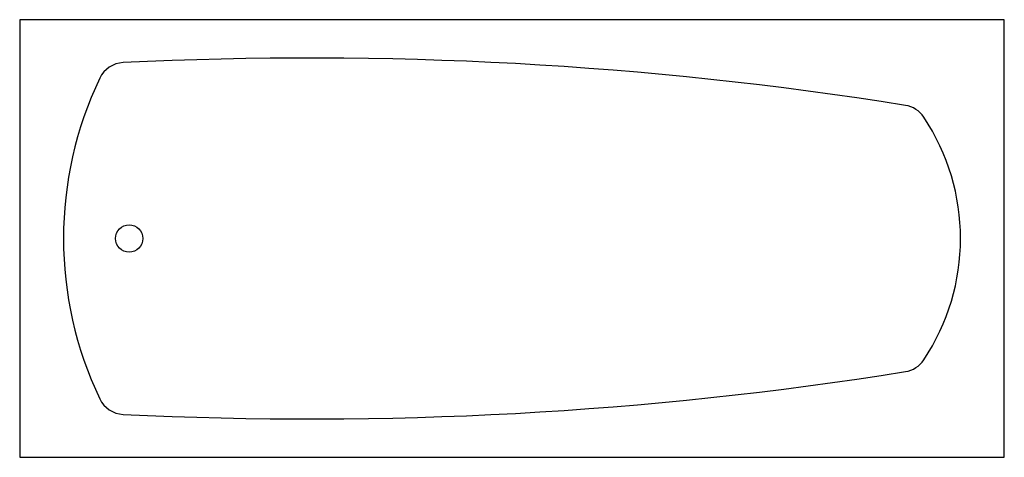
# Model space of a CAD drawing. Extents: x 100 to 1900, y 200 to 1000.
import ezdxf

# ---------------------------------------------------------------- set-up
doc = ezdxf.new("R2010")
doc.units = 0
doc.header["$LTSCALE"] = 0.7
doc.layers.get('0').update_dxf_attribs({"linetype": 'CONTINUOUS'})

msp = doc.modelspace()

# ---------------------------------------------------------------- linework, layer by layer
at = {"color": 2}
for p, q in [((1900, 1000, -100), (100, 1000, -100)), ((100, 1000, -100), (100, 200, -100)), ((1900, 200, -100), (1900, 1000, -100)), ((100, 200, -100), (1900, 200, -100))]:
    msp.add_line(p, q, dxfattribs=at)
msp.add_circle((300, 600, -100), 25, dxfattribs=at)
for centre, radius, start, end in [((291.5, 871.6, -100), 50, 92.8343, 154.4658), ((630, -5965, -100), 6894.9, 80.91065, 92.8343), ((860, 600, -100), 680, 154.4658, 205.5342), ((1711.3, 794, -100), 50, 33.6584, 80.9107), ((1420, 600, -100), 400, 326.3416, 33.6584), ((1711.3, 406, -100), 50, 279.0893, 326.3416), ((630, 7165, -100), 6894.9, 267.1657, 279.08935), ((291.5, 328.4, -100), 50, 205.5342, 267.1657)]:
    msp.add_arc(centre, radius, start, end, dxfattribs=at)

doc.saveas('drawing.dxf')
